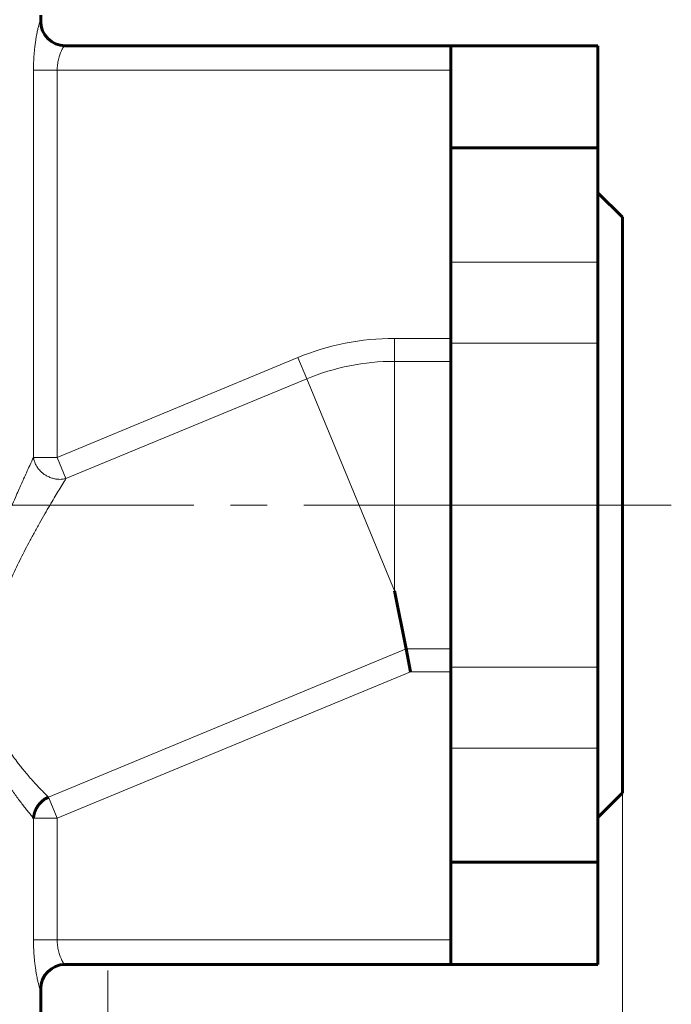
# Model space of a CAD drawing. Header units: millimetres. Extents: x 0 to 420, y 0 to 297.
# Tile 6 of 22: x 109 to 136, y 88 to 128. Entities that reach past the tile are written whole.
import ezdxf

# ---------------------------------------------------------------- set-up
doc = ezdxf.new("R2010")
doc.units = ezdxf.units.MM
for name, pattern in [('K5LT_AXLED', [19.5, 15, -1.5, 1.5, -1.5]), ('K5LT_BASIC', [0]), ('K5LT_THIN', [0])]:
    doc.linetypes.add(name, pattern=pattern)
doc.layers.add('Системный слой', color=7, linetype='Continuous')
doc.layers.add('Системный слой (1)', color=7, linetype='Continuous', true_color=0x6c6c6c)
doc.styles.add('KDIMTEXTSTYLE', font='txt', dxfattribs={"width": 0.96, "oblique": 15, "height": 5})
doc.styles.add('KTEXTSTYLE', font='txt', dxfattribs={"width": 0.96, "height": 5})
doc.dimstyles.new('KDIMSTYLE (0.50)', dxfattribs={"dimtxt": 5, "dimasz": 1, "dimexe": 2, "dimexo": 0, "dimgap": 1, "dimtad": 1, "dimlfac": 2, "dimtxsty": 'KDIMTEXTSTYLE', "dimsah": 1, "dimcen": 0, "dimdle": 1, "dimadec": 0, "dimazin": 0, "dimtfac": 0.667, "dimtmove": 0, "dimatfit": 3, "dimfxl": 1, "dimtvp": 1, "dimtolj": 1, "dimtzin": 0, "dimarcsym": 0})

# ---------------------------------------------------------------- blocks, each defined once
blk = doc.blocks.new('U4')
at = {"layer": 'Системный слой (1)', "color": 143, "linetype": 'K5LT_BASIC', "lineweight": 60, "true_color": 0x33acca}
for p, q in [((110.157, 128.019), (110.157, 128.269)), ((110.157, 86.653), (110.157, 88.519))]:
    blk.add_line(p, q, dxfattribs=at)
blk = doc.blocks.new('D0')
at = {"layer": 'Системный слой (1)'}
for points in [[(73.407, 30.71), (73.907, 31.368), (68.907, 30.71), (73.907, 30.052)], [(133.907, 30.71), (128.907, 31.368), (129.407, 30.71), (128.907, 30.052)]]:
    blk.add_hatch(color=7, dxfattribs=at).paths.add_polyline_path(points)
at = {"layer": 'Системный слой (1)', "color": 7, "linetype": 'K5LT_THIN', "lineweight": 18, "true_color": 0xffffff}
for p, q in [((68.907, 96.519), (68.907, 28.71)), ((133.907, 96.519), (133.907, 28.71)), ((68.907, 30.71), (73.907, 31.368)), ((73.907, 31.368), (73.407, 30.71)), ((129.407, 30.71), (128.907, 31.368)), ((128.907, 31.368), (133.907, 30.71)), ((73.907, 30.052), (68.907, 30.71)), ((68.907, 30.71), (133.907, 30.71)), ((73.407, 30.71), (73.907, 30.052)), ((133.907, 30.71), (128.907, 30.052)), ((128.907, 30.052), (129.407, 30.71))]:
    blk.add_line(p, q, dxfattribs=at)
blk.add_wipeout([(96.396, 31.71), (96.396, 39.092), (106.017, 39.092), (106.017, 31.71)]).dxf.layer = 'Системный слой (1)'
at = {"layer": 'Системный слой (1)', "color": 7, "insert": (96.396, 38.298), "char_height": 5, "attachment_point": 1, "style": 'KTEXTSTYLE'}
blk.add_mtext('\\fArial|b0|c204|p34;\\H5.0;\\W1.000;\\Q15;\\fGOST Type AU|b0|i0|c204|p34;\\Q15;\\W0.960;130', dxfattribs=at)
blk = doc.blocks.new('KDIMARROW_01')
at = {"layer": 'Системный слой'}
blk.add_hatch(color=0, dxfattribs=at).paths.add_polyline_path([(0, 0), (-5, 0.658), (-4.5, 0), (-5, -0.658)])
at = {"layer": 'Системный слой', "color": 0, "linetype": 'K5LT_THIN', "lineweight": 18}
for p, q in [((-4.5, 0), (-5, 0.658)), ((-5, 0.658), (0, 0)), ((0, 0), (-5, -0.658)), ((-5, -0.658), (-4.5, 0))]:
    blk.add_line(p, q, dxfattribs=at)
at = {"layer": 'Системный слой (1)', "color": 0, "linetype": 'K5LT_THIN', "lineweight": 18}
blk.add_line((101.407, 108.269), (100.907, 108.269), dxfattribs=at)

msp = doc.modelspace()

# ---------------------------------------------------------------- linework, layer by layer
at = {"layer": 'Системный слой (1)', "color": 7, "linetype": 'K5LT_THIN', "lineweight": 18, "true_color": 0xffffff}
for p, q in [((110.1454, 128.019), (110.157, 128.019)), ((109.8644, 110.2188), (109.8644, 126.019)), ((109.8644, 126.019), (110.831, 126.019)), ((126.907, 126.019), (110.831, 126.019)), ((110.831, 110.2188), (110.831, 126.019)), ((132.907, 118.1905), (126.907, 118.1905)), ((124.6031, 114.1356), (124.6031, 115.0743)), ((124.6031, 115.0743), (126.907, 115.0743)), ((132.907, 114.8834), (126.907, 114.8834)), ((110.831, 110.2188), (120.6595, 114.2899)), ((121.0187, 113.4226), (120.6595, 114.2899)), ((124.6031, 114.1356), (124.6031, 104.769)), ((124.6031, 114.1356), (126.907, 114.1356)), ((111.1902, 109.3516), (121.0187, 113.4226)), ((121.0187, 113.4226), (124.6031, 104.769)), ((109.8644, 110.2188), (110.831, 110.2188)), ((111.1902, 109.3516), (110.831, 110.2188)), ((110.4718, 96.3539), (125.0739, 102.4023)), ((125.0739, 102.4023), (126.907, 102.4023)), ((110.831, 95.4867), (125.2606, 101.4636)), ((125.2606, 101.4636), (126.907, 101.4636)), ((132.907, 101.6546), (126.907, 101.6546)), ((132.907, 98.3474), (126.907, 98.3474)), ((110.4718, 96.3539), (110.831, 95.4867)), ((109.8644, 95.4867), (110.831, 95.4867)), ((109.8644, 90.519), (109.8644, 95.4867)), ((110.831, 90.519), (110.831, 95.4867)), ((109.8644, 90.519), (110.831, 90.519)), ((110.831, 90.519), (126.907, 90.519)), ((110.1454, 88.519), (110.157, 88.519))]:
    msp.add_line(p, q, dxfattribs=at)
at = {"layer": 'Системный слой (1)', "color": 143, "linetype": 'K5LT_BASIC', "lineweight": 60, "true_color": 0x33acca}
for p, q in [((126.907, 127.019), (111.1441, 127.019)), ((132.907, 127.019), (126.907, 127.019)), ((126.907, 127.019), (126.907, 122.8464)), ((132.907, 127.019), (132.907, 122.8464)), ((126.907, 118.1905), (126.907, 122.8464)), ((132.907, 122.8464), (126.907, 122.8464)), ((132.907, 118.1905), (132.907, 122.8464)), ((132.907, 121.019), (133.907, 120.019)), ((133.907, 120.019), (133.907, 96.519)), ((126.907, 118.1905), (126.907, 114.8834)), ((132.907, 114.8834), (132.907, 118.1905)), ((126.907, 101.6546), (126.907, 114.8834)), ((132.907, 101.6546), (132.907, 114.8834)), ((124.6031, 104.769), (125.0739, 102.4023)), ((125.2606, 101.4636), (125.0739, 102.4023)), ((126.907, 101.6546), (126.907, 98.3474)), ((132.907, 98.3474), (132.907, 101.6546)), ((126.907, 93.6916), (126.907, 98.3474)), ((132.907, 93.6916), (132.907, 98.3474)), ((132.907, 95.519), (133.907, 96.519)), ((126.907, 93.6916), (126.907, 89.519)), ((132.907, 93.6916), (126.907, 93.6916)), ((132.907, 93.6916), (132.907, 89.519)), ((111.1441, 89.519), (126.907, 89.519)), ((132.907, 89.519), (126.907, 89.519))]:
    msp.add_line(p, q, dxfattribs=at)
at = {"layer": 'Системный слой (1)', "color": 30, "linetype": 'K5LT_AXLED', "lineweight": 18, "true_color": 0xff8000}
for p, q in [((135.907, 108.269), (66.907, 108.269)), ((135.907, 108.269), (130.907, 108.269)), ((112.8974, 83.1076), (112.8974, 89.269))]:
    msp.add_line(p, q, dxfattribs=at)
at = {"layer": 'Системный слой (1)', "color": 143, "linetype": 'K5LT_BASIC', "lineweight": 60, "true_color": 0x33acca}
for centre, start, end in [((111.157, 128.019), 180, 270), ((111.157, 88.519), 90, 180)]:
    msp.add_arc(centre, 1, start, end, dxfattribs=at)
at = {"layer": 'Системный слой (1)', "color": 7, "linetype": 'K5LT_THIN', "lineweight": 18, "true_color": 0xffffff}
for radius in [10.3053, 9.3667]:
    msp.add_arc((124.6031, 104.769), radius, 90, 112.5, dxfattribs=at)
for centre, start_param, end_param in [((111.1441, 128.019), 4.712389, 6.2831853), ((111.1441, 88.519), 3.1415927, 4.712389)]:
    msp.add_ellipse(centre, major_axis=(0, -1), ratio=0.9986842, start_param=start_param, end_param=end_param, dxfattribs=at)
for points, knots in [([(110.1454, 128.019), (110.1417, 128.019), (110.1331, 128.0098), (110.1173, 127.9744), (110.1014, 127.9289), (110.0862, 127.879), (110.0707, 127.8228), (110.0544, 127.7586), (110.0371, 127.6848), (110.0184, 127.5985), (109.998, 127.4965), (109.9758, 127.3737), (109.9516, 127.2236), (109.9271, 127.0455), (109.9048, 126.8482), (109.8871, 126.6466), (109.8747, 126.4496), (109.8665, 126.2415), (109.8644, 126.0982), (109.8644, 126.019)], [0, 0, 0, 0, 1.4858608, 2.7755737, 3.7847088, 4.691001, 5.5493838, 6.4150487, 7.3020912, 8.2300953, 9.2405682, 10.3411111, 11.5944787, 13.0302967, 14.5077011, 15.9157568, 17.2245085, 18.4651853, 20, 20, 20, 20]), ([(111.1441, 127.019), (111.1393, 127.019), (111.1281, 127.0129), (111.1077, 126.9907), (111.0878, 126.9637), (111.0682, 126.9333), (111.0469, 126.8967), (111.0245, 126.8543), (111.0014, 126.8064), (110.9777, 126.7527), (110.9521, 126.6884), (110.9242, 126.6094), (110.8958, 126.5145), (110.8709, 126.4108), (110.8508, 126.2997), (110.838, 126.1927), (110.832, 126.0974), (110.831, 126.0423), (110.831, 126.019)], [0, 0, 0, 0, 1.6454747, 2.9720462, 3.9590061, 4.9244818, 5.9041345, 6.9138537, 7.8900766, 8.8722569, 9.9350943, 11.2073466, 12.6268345, 14.1014028, 15.4708787, 16.9729099, 18.1424043, 19, 19, 19, 19]), ([(109.8644, 110.2188), (109.8173, 110.1184), (109.7247, 109.9198), (109.5863, 109.6191), (109.4663, 109.3548), (109.3576, 109.1125), (109.2446, 108.8574), (109.1147, 108.56), (108.9629, 108.2053), (108.7954, 107.8038), (108.6334, 107.4028), (108.4889, 107.0328), (108.4022, 106.8035), (108.3621, 106.6954)], [0, 0, 0, 0, 1.769868, 3.1987367, 4.2927429, 5.2767845, 6.2583441, 7.3826664, 8.7473498, 10.2394809, 11.7198049, 12.9356735, 14, 14, 14, 14]), ([(111.1902, 109.3516), (111.1415, 109.339), (111.0587, 109.3247), (110.9432, 109.3195), (110.8347, 109.3247), (110.7101, 109.3438), (110.5682, 109.3846), (110.4296, 109.4457), (110.3078, 109.5196), (110.2101, 109.5961), (110.113, 109.6893), (110.0246, 109.7987), (109.9512, 109.9251), (109.8944, 110.0627), (109.8718, 110.16), (109.8644, 110.2188)], [0, 0, 0, 0, 1.411511, 2.3222006, 3.1505178, 4.3343016, 5.674184, 7.0324536, 8.2930166, 9.4004999, 10.29265, 11.8601579, 13.164597, 14.2862234, 16, 16, 16, 16]), ([(111.1902, 109.3516), (111.1404, 109.271), (111.0392, 109.1065), (110.8767, 108.8394), (110.7085, 108.5597), (110.5259, 108.2518), (110.3241, 107.9055), (110.1092, 107.529), (109.8903, 107.1355), (109.6801, 106.7465), (109.4844, 106.3722), (109.3017, 106.0107), (109.1235, 105.6437), (108.9623, 105.2961), (108.8326, 105.0023), (108.763, 104.8378), (108.7358, 104.7725)], [0, 0, 0, 0, 1.4101436, 2.6576279, 3.8451528, 5.1241504, 6.4863585, 7.9133244, 9.3383829, 10.7122571, 11.9506998, 13.1152267, 14.273005, 15.4913484, 16.4035561, 17, 17, 17, 17]), ([(108.568, 98.7704), (108.643, 98.6293), (108.7877, 98.3802), (108.9959, 98.0646), (109.1658, 97.8281), (109.3094, 97.6393), (109.4499, 97.4627), (109.608, 97.2727), (109.7805, 97.0749), (109.9462, 96.8928), (110.0955, 96.7342), (110.2305, 96.5947), (110.3577, 96.4663), (110.435, 96.3899), (110.4718, 96.3539)], [0, 0, 0, 0, 1.7683665, 3.2517505, 4.4501521, 5.3389202, 6.2598619, 7.4138548, 8.7320097, 10.0779932, 11.2665499, 12.4314882, 13.6811789, 15, 15, 15, 15]), ([(108.3621, 97.6233), (108.4356, 97.4932), (108.5759, 97.2568), (108.7731, 96.9485), (108.9409, 96.7001), (109.0886, 96.4898), (109.2256, 96.3013), (109.3606, 96.1208), (109.4915, 95.9506), (109.6193, 95.7882), (109.7467, 95.6298), (109.8254, 95.5339), (109.8644, 95.4867)], [0, 0, 0, 0, 1.6744961, 3.1564039, 4.4393224, 5.5232516, 6.6375312, 7.7737284, 8.9585028, 10.1599333, 11.4679183, 13, 13, 13, 13]), ([(110.1454, 88.519), (110.1417, 88.519), (110.1331, 88.5282), (110.1173, 88.5636), (110.1014, 88.609), (110.0862, 88.6589), (110.0707, 88.7152), (110.0544, 88.7793), (110.0371, 88.8532), (110.0184, 88.9394), (109.998, 89.0414), (109.9758, 89.1642), (109.9516, 89.3143), (109.9271, 89.4924), (109.9048, 89.6898), (109.8871, 89.8913), (109.8747, 90.0884), (109.8665, 90.2964), (109.8644, 90.4397), (109.8644, 90.519)], [0, 0, 0, 0, 1.4858608, 2.7755737, 3.7847088, 4.691001, 5.5493838, 6.4150487, 7.3020912, 8.2300953, 9.2405682, 10.3411111, 11.5944787, 13.0302967, 14.5077011, 15.9157568, 17.2245085, 18.4651853, 20, 20, 20, 20]), ([(111.1441, 89.519), (111.1393, 89.519), (111.1281, 89.525), (111.1077, 89.5472), (111.0878, 89.5742), (111.0682, 89.6046), (111.0469, 89.6413), (111.0245, 89.6837), (111.0014, 89.7315), (110.9777, 89.7853), (110.9521, 89.8495), (110.9242, 89.9286), (110.8958, 90.0234), (110.8709, 90.1271), (110.8508, 90.2382), (110.838, 90.3452), (110.832, 90.4406), (110.831, 90.4957), (110.831, 90.519)], [0, 0, 0, 0, 1.6454747, 2.9720462, 3.9590061, 4.9244818, 5.9041345, 6.9138537, 7.8900766, 8.8722569, 9.9350943, 11.2073466, 12.6268345, 14.1014028, 15.4708787, 16.9729099, 18.1424043, 19, 19, 19, 19])]:
    msp.add_open_spline(points, degree=3, knots=knots, dxfattribs=at)
at = {"layer": 'Системный слой (1)', "color": 143, "linetype": 'K5LT_BASIC', "lineweight": 60, "true_color": 0x33acca}
msp.add_open_spline([(110.4718, 96.3539), (110.454, 96.3457), (110.4279, 96.3326), (110.3586, 96.2942), (110.2682, 96.2336), (110.18, 96.155), (110.115, 96.0849), (110.0808, 96.0429), (110.0542, 96.0066), (110.0392, 95.9851), (110.0238, 95.9617), (110.0104, 95.9402), (109.9988, 95.9206), (109.9889, 95.903), (109.9794, 95.8852), (109.97, 95.8676), (109.9614, 95.8494), (109.9527, 95.8315), (109.9444, 95.8131), (109.9369, 95.794), (109.9289, 95.7754), (109.9216, 95.7561), (109.9152, 95.7357), (109.908, 95.7165), (109.902, 95.696), (109.8962, 95.6756), (109.8906, 95.6551), (109.8858, 95.6313), (109.8803, 95.6058), (109.8746, 95.5784), (109.8714, 95.552), (109.868, 95.5291), (109.866, 95.5078), (109.8649, 95.4937), (109.8644, 95.4867)], degree=3, knots=[0, 0, 0, 0, 1.8515386, 2.7723765, 7.4965717, 12.0963144, 13.8559127, 16.5140428, 17.2099662, 18.106337, 18.9886788, 19.8567483, 20.4969166, 21.1319338, 21.7605732, 22.387963, 23.0155174, 23.6442154, 24.2769167, 24.912846, 25.5572679, 26.207096, 26.8650414, 27.5275749, 28.1965814, 28.8694548, 29.5466913, 30.2244638, 31.1309892, 32.039202, 32.9492642, 33.6329013, 34.3165402, 35, 35, 35, 35], dxfattribs=at)

# ---------------------------------------------------------------- block references
at = {"layer": 'Системный слой (1)'}
msp.add_blockref('U4', (0, 0), dxfattribs=at)

# ---------------------------------------------------------------- next in the draw order: dimensions: what is measured, and where the dimension line sits
at = {"layer": 'Системный слой (1)', "color": 7}
dim = msp.add_linear_dim(base=(68.907, 30.7101), p1=(133.907, 96.519), p2=(68.907, 96.519), dimstyle='KDIMSTYLE (0.50)', override={"dimexo": 0, "dimpost": '\\fGOST Type AU|b0|c204|p34;\\H5.0;\\W0.960;\\Q15;<>', "dimblk1": 'KDIMARROW_01', "dimblk2": 'KDIMARROW_01', "dimse1": 0, "dimse2": 0, "dimclrt": 7, "dimtol": 1, "dimtp": 0, "dimtm": 0, "dimtdec": 5, "dimtolj": 1}, dxfattribs=at)
dim.commit()
dim.dimension.update_dxf_attribs({"geometry": 'D0', "text_midpoint": (101.407, 30.7101), "dimtype": 160})

doc.saveas('drawing.dxf')
